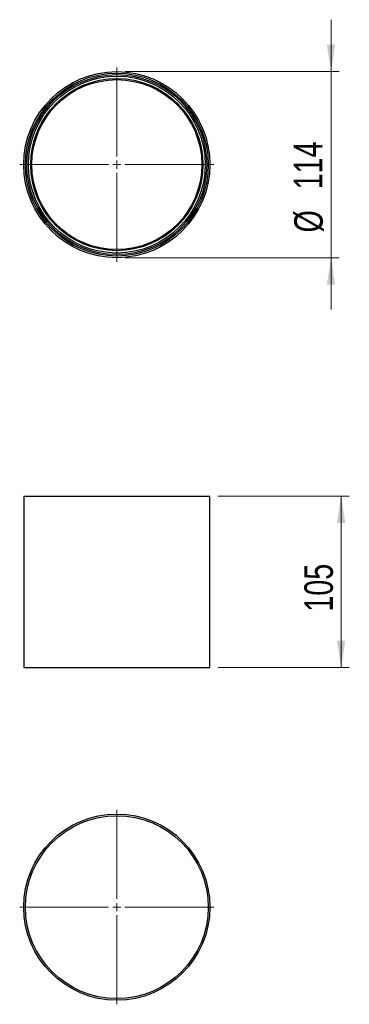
# Model space of a CAD drawing. Header units: millimetres. Extents: x 84 to 125, y 51 to 171.
import ezdxf

# ---------------------------------------------------------------- set-up
doc = ezdxf.new("R2010")
doc.units = ezdxf.units.MM
doc.styles.add('SLDTEXTSTYLE0', font='TXT', dxfattribs={"width": 0.75})
doc.dimstyles.new('SLDDIMSTYLE0', dxfattribs={"dimtxt": 3.5, "dimasz": 3.302, "dimexe": 0, "dimexo": 0.0625, "dimgap": 0.875, "dimtad": 1, "dimlfac": 5, "dimrnd": 1e-09, "dimzin": 12, "dimdsep": 46, "dimtxsty": 'SLDTEXTSTYLE0', "dimsah": 1, "dimcen": 0.09, "dimadec": 0, "dimazin": 3, "dimtfac": 1, "dimtmove": 0, "dimatfit": 0, "dimfxl": 0, "dimfrac": 2, "dimtolj": 1, "dimtzin": 12, "dimarcsym": 0})

# ---------------------------------------------------------------- blocks, each defined once
blk = doc.blocks.new('_D')
at = {"color": 7, "linetype": 'Continuous', "lineweight": 18}
for p, q in [((108.8, 113.09), (124.88, 113.09)), ((123.88, 92.09), (123.88, 113.09)), ((108.8, 92.09), (124.88, 92.09))]:
    blk.add_line(p, q, dxfattribs=at)
for points in [[(123.88, 113.09), (123.37, 109.78), (124.39, 109.78)], [(123.88, 92.09), (124.39, 95.39), (123.37, 95.39)]]:
    blk.add_solid(points, dxfattribs=at)
at = {"color": 7, "linetype": 'Continuous', "lineweight": 18, "insert": (119.37, 98.93), "char_height": 3.5, "attachment_point": 1, "rotation": 90, "style": 'SLDTEXTSTYLE0'}
blk.add_mtext('105', dxfattribs=at)
blk = doc.blocks.new('_D_1')
at = {"color": 7, "linetype": 'Continuous', "lineweight": 18}
for p, q in [((122.64, 165.08), (122.64, 171.43)), ((97.4, 165.08), (123.64, 165.08)), ((122.64, 165.08), (122.64, 142.28)), ((97.4, 142.28), (123.64, 142.28)), ((122.64, 142.28), (122.64, 135.93))]:
    blk.add_line(p, q, dxfattribs=at)
for points in [[(122.64, 165.08), (123.15, 168.38), (122.13, 168.38)], [(122.64, 142.28), (122.13, 138.98), (123.15, 138.98)]]:
    blk.add_solid(points, dxfattribs=at)
at = {"color": 7, "linetype": 'Continuous', "lineweight": 18, "char_height": 3.5, "attachment_point": 1, "rotation": 90, "style": 'SLDTEXTSTYLE0'}
for s, insert in [('114', (118.08, 150.65)), ('%%c', (118.13, 145.37))]:
    blk.add_mtext(s, dxfattribs=dict(at, insert=insert))
blk = doc.blocks.new('SW_CENTERMARKSYMBOL_0')
at = {"color": 0, "linetype": 'Continuous', "lineweight": 18}
for p, q in [((0, 1), (0, 11.9)), ((-1, 0), (-11.9, 0)), ((0, 0), (-0.5, 0)), ((0, 0), (0, 0.5)), ((0, 0), (0, -0.5)), ((0, 0), (0.5, 0)), ((1, 0), (11.9, 0)), ((0, -1), (0, -11.9))]:
    blk.add_line(p, q, dxfattribs=at)
blk = doc.blocks.new('SW_CENTERMARKSYMBOL_1')
at = {"color": 0, "linetype": 'Continuous', "lineweight": 18}
for p, q in [((0, 1), (0, 11.9)), ((-1, 0), (-11.9, 0)), ((0, 0), (-0.5, 0)), ((0, 0), (0, 0.5)), ((0, 0), (0, -0.5)), ((0, 0), (0.5, 0)), ((1, 0), (11.9, 0)), ((0, -1), (0, -11.9))]:
    blk.add_line(p, q, dxfattribs=at)

msp = doc.modelspace()

# ---------------------------------------------------------------- linework, layer by layer
at = {"color": 7, "linetype": 'Continuous', "lineweight": 25}
for p, q in [((84.9973, 113.0851), (84.9973, 92.0851)), ((84.9973, 113.0851), (96.3973, 113.0851)), ((96.3973, 113.0851), (107.7973, 113.0851)), ((107.7973, 92.0851), (107.7973, 113.0851)), ((84.9973, 92.0851), (96.3973, 92.0851)), ((96.3973, 92.0851), (107.7973, 92.0851))]:
    msp.add_line(p, q, dxfattribs=at)
for centre, radius in [((96.3973, 153.6797), 11.4), ((96.3973, 153.6797), 11.2), ((96.3973, 153.6797), 11.0219), ((96.3973, 153.6797), 10.8297), ((96.3973, 153.6797), 10.5477), ((96.3973, 153.6797), 10.4103), ((96.3973, 62.7312), 11.4), ((96.3973, 62.7312), 11.2)]:
    msp.add_circle(centre, radius, dxfattribs=at)

# ---------------------------------------------------------------- block references
at = {"color": 7, "linetype": 'Continuous', "lineweight": 18}
for name, p in [('SW_CENTERMARKSYMBOL_0', (96.3973, 153.6797)), ('SW_CENTERMARKSYMBOL_1', (96.3973, 62.7312))]:
    msp.add_blockref(name, p, dxfattribs=at)

# ---------------------------------------------------------------- dimensions: what is measured, and where the dimension line sits
dim = msp.add_linear_dim(base=(122.6403, 142.2797), p1=(96.3973, 165.0797), p2=(96.3973, 142.2797), angle=90, text='%%c<>', dimstyle='SLDDIMSTYLE0', dxfattribs=at)
dim.commit()
dim.dimension.update_dxf_attribs({"geometry": '_D_1', "text_midpoint": (122.6403, 151.893), "dimtype": 160})
dim = msp.add_linear_dim(base=(123.8809, 113.0851), p1=(107.7973, 92.0851), p2=(107.7973, 113.0851), angle=90, dimstyle='SLDDIMSTYLE0', dxfattribs=at)
dim.commit()
dim.dimension.update_dxf_attribs({"geometry": '_D', "text_midpoint": (123.8809, 102.8073), "dimtype": 160})

doc.saveas('drawing.dxf')
